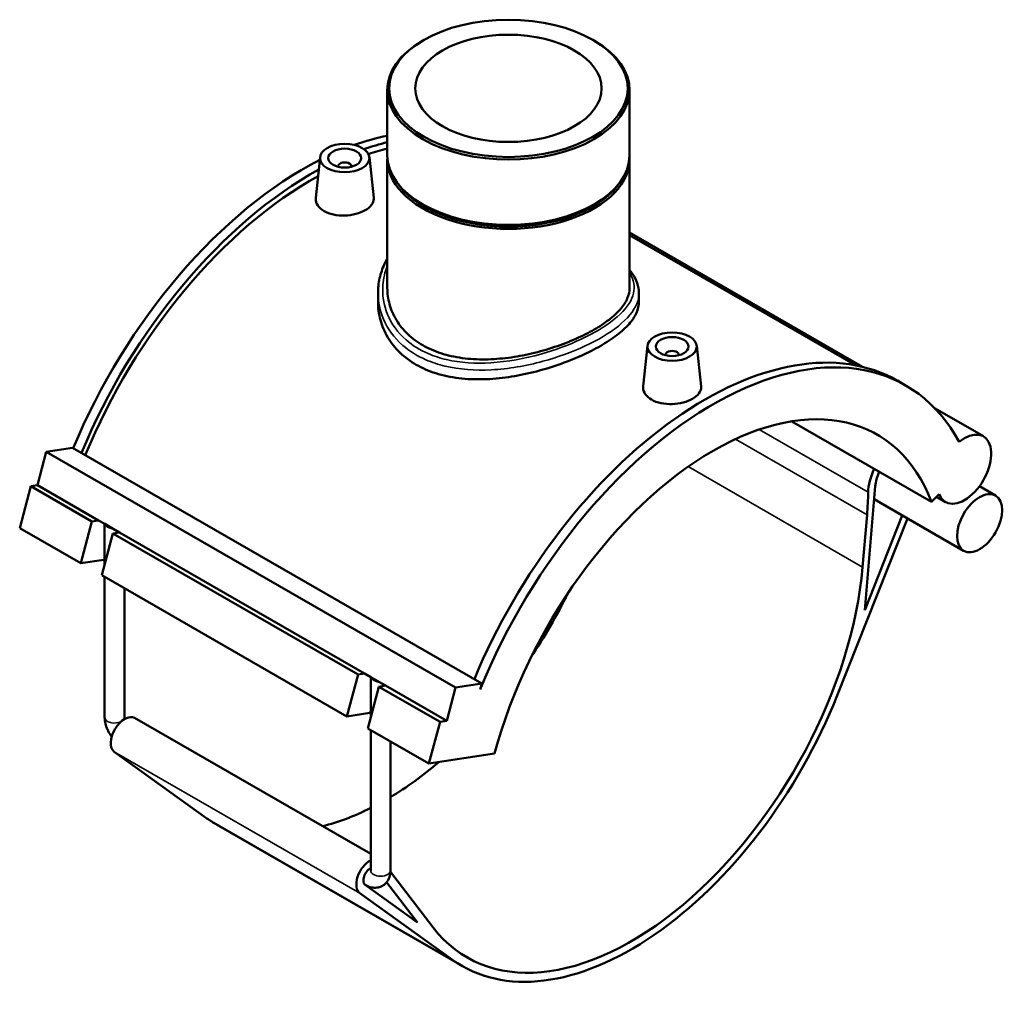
# Model space of a CAD drawing. Header units: millimetres. Extents: x -15 to 1106, y -217 to 1281.
# Tile 8 of 8: x 807 to 1106, y 658 to 955. Entities that reach past the tile are written whole.
import ezdxf

# ---------------------------------------------------------------- set-up
doc = ezdxf.new("R2010")
doc.units = ezdxf.units.MM
doc.layers.add('Visible (ISO)', color=7, linetype='Continuous', lineweight=50)
doc.layers.add('Visible Narrow (ISO)', color=7, linetype='Continuous', lineweight=35)

msp = doc.modelspace()

# ---------------------------------------------------------------- linework, layer by layer
at = {"layer": 'Visible (ISO)'}
for p, q in [((929.668, 949.025), (929.266, 948.791)), ((981.145, 949.025), (981.547, 948.791)), ((918.58, 933.854), (918.58, 914.014)), ((992.233, 933.854), (992.233, 914.014)), ((898.14, 913.379), (896.817, 901.042)), ((913.112, 913.379), (914.438, 901.007)), ((903.626, 910.66), (903.626, 910.474)), ((907.626, 910.66), (907.626, 910.474)), ((918.58, 912.788), (918.58, 873.598)), ((992.233, 912.788), (992.233, 873.598)), ((929.621, 898.871), (929.266, 899.077)), ((981.192, 898.871), (981.547, 899.077)), ((992.233, 890.436), (1063.102, 849.625)), ((992.233, 889.663), (1060.952, 850.091)), ((915.747, 872.023), (915.747, 869.345)), ((995.066, 872.023), (995.066, 869.345)), ((997.701, 856.046), (996.378, 843.708)), ((1003.187, 853.141), (1003.187, 853.327)), ((1007.187, 853.141), (1007.187, 853.327)), ((1012.672, 856.046), (1013.999, 843.674)), ((1076.168, 843.982), (1073.679, 845.416)), ((1085.118, 836.947), (1099.803, 828.491)), ((1041.559, 833.043), (1084.078, 808.558)), ((812.18, 813.62), (814.889, 823.784)), ((814.889, 823.784), (822.862, 825.02)), ((814.889, 823.784), (939.339, 752.118)), ((822.862, 825.02), (947.313, 753.354)), ((806.801, 800.606), (810.187, 813.311)), ((810.187, 813.311), (812.18, 813.62)), ((810.187, 813.311), (828.783, 802.602)), ((812.18, 813.62), (830.777, 802.911)), ((1063.736, 775.628), (1066.946, 813.29)), ((1098.596, 813.283), (1103.49, 810.464)), ((1066.609, 809.334), (1093.816, 793.666)), ((1084.078, 808.558), (1086.378, 810.85)), ((1085.578, 810.053), (1088.287, 808.493)), ((825.398, 789.897), (828.783, 802.602)), ((828.783, 802.602), (830.777, 802.911)), ((830.777, 802.911), (832.647, 801.834)), ((1055.341, 749.673), (1076.708, 803.518)), ((1064.431, 804.646), (1063.076, 788.742)), ((1075.158, 804.411), (1063.736, 775.628)), ((806.801, 800.606), (825.398, 789.897)), ((832.626, 789.475), (832.626, 801.846)), ((832.647, 801.834), (835.271, 800.323)), ((835.271, 800.323), (837.141, 799.246)), ((835.147, 798.937), (831.762, 786.232)), ((837.141, 799.246), (835.147, 798.937)), ((835.147, 798.937), (909.677, 756.019)), ((837.141, 799.246), (911.67, 756.328)), ((832.375, 790.978), (825.398, 789.897)), ((831.762, 786.232), (906.291, 743.313)), ((832.626, 743.018), (832.626, 785.734)), ((838.626, 743.018), (838.626, 782.279)), ((906.291, 743.313), (909.677, 756.019)), ((909.677, 756.019), (911.67, 756.328)), ((911.67, 756.328), (913.54, 755.251)), ((913.519, 742.892), (913.519, 755.263)), ((913.54, 755.251), (916.164, 753.74)), ((916.04, 752.354), (912.655, 739.649)), ((918.034, 752.663), (916.04, 752.354)), ((916.04, 752.354), (934.637, 741.645)), ((916.164, 753.74), (918.034, 752.663)), ((918.034, 752.663), (936.631, 741.954)), ((936.631, 741.954), (939.339, 752.118)), ((939.339, 752.118), (947.313, 753.354)), ((947.313, 753.354), (946.809, 751.462)), ((841.731, 742.828), (913.519, 701.489)), ((913.268, 744.395), (906.291, 743.313)), ((912.655, 739.649), (931.252, 728.939)), ((931.252, 728.939), (934.637, 741.645)), ((934.637, 741.645), (936.631, 741.954)), ((913.519, 696.435), (913.519, 739.151)), ((919.519, 696.435), (919.519, 735.696)), ((863.752, 712.29), (835.573, 732.539)), ((931.252, 728.939), (951.185, 732.03)), ((866.671, 710.407), (941.341, 667.407)), ((932.55, 679.1), (919.508, 696.048)), ((927.79, 680.612), (911.826, 692.084)), ((911.867, 692.055), (911.911, 692.029)), ((918.351, 692.879), (927.79, 680.612)), ((910.243, 689.539), (938.422, 669.29))]:
    msp.add_line(p, q, dxfattribs=at)
for centre, major_axis, ratio in [((955.406, 934.317), (36.26, 0), 0.5758617), ((955.406, 934.317), (28.328, 0), 0.5758617), ((905.626, 913.113), (7.5, 0), 0.5758617), ((905.626, 913.113), (5, 0), 0.5758617), ((1005.187, 855.78), (7.5, 0), 0.5758617), ((1005.187, 855.78), (5, 0), 0.5758617), ((1098.653, 802.065), (4.837, 8.399), 0.5780931)]:
    msp.add_ellipse(centre, major_axis=major_axis, ratio=ratio, dxfattribs=at)
for centre, major_axis, ratio, start_param, end_param in [((955.406, 933.854), (-36.826, 0), 0.5758617, 5.5016397, 10.2063236), ((893.181, 813.999), (-58.536, -101.65), 0.5780931, 3.6138374, 3.7386105), ((895.67, 812.565), (58.536, 101.65), 0.5780931, 0.5036145, 0.5916418), ((895.67, 812.565), (-57.389, -99.657), 0.5780931, 3.6394545, 3.7126156), ((955.406, 912.788), (-36.826, 0), 0.5758617, 6.254268, 9.4536952), ((955.406, 914.014), (36.826, 0), 0.5758617, 3.1415927, 6.2831853), ((893.181, 813.999), (-58.536, -101.65), 0.5780931, 3.8663226, 4.9318791), ((905.626, 910.66), (-2, 0), 0.5758617, 2.9729035, 6.4518745), ((895.67, 812.565), (58.536, 101.65), 0.5780931, 0.7585324, 1.7902864), ((895.67, 812.565), (-57.389, -99.657), 0.5780931, 3.9022619, 4.936343), ((955.406, 913.197), (-36.326, 0), 0.5758617, 0.3416813, 2.7999114), ((955.406, 913.606), (-36.326, 0), 0.5758617, 0.7815456, 2.360047), ((1017.632, 742.332), (58.536, 101.65), 0.5780931, 5.94231, 8.0900257), ((1015.143, 743.765), (58.536, 101.65), 0.5780931, 0, 1.7902864), ((1005.187, 853.327), (-2, 0), 0.5758617, 2.9729035, 6.4518745), ((1017.632, 742.332), (49.903, 86.658), 0.5780931, 5.8449193, 8.2883802), ((1094.045, 818.492), (-5.758, -9.999), 0.5780931, 5.8449193, 10.4055672), ((1073.763, 816.399), (-6.334, -10.999), 0.5780931, 4.842527, 5.4736225), ((1073.763, 816.399), (-4.837, -8.399), 0.5780931, 4.883156, 5.3926013), ((994.097, 772.57), (49.903, 86.658), 0.5780931, 5.3926013, 5.4736225), ((835.626, 801.337), (2.99, -0.721), 0.3478124, 3.3439126, 4.6773569), ((835.557, 789.146), (-4.348, 1.159), 0.3434135, 5.5394352, 5.6201311), ((992.742, 756.665), (-49.903, -86.658), 0.5780931, 6.0483182, 8.5341939), ((918.071, 799.665), (49.903, 86.658), 0.5780931, 4.5999617, 4.8248163), ((916.519, 754.754), (2.99, -0.721), 0.3478124, 3.3439126, 4.6773569), ((992.742, 756.665), (-51.4, -89.258), 0.5780931, 6.2248901, 8.1009441), ((838.737, 737.629), (-2.994, -5.2), 0.5780931, 3.1415927, 6.2248901), ((916.45, 742.563), (-4.348, 1.159), 0.3434135, 5.5394352, 5.6201311), ((918.071, 799.665), (49.903, 86.658), 0.5780931, 3.9455337, 4.1560768), ((918.071, 799.665), (49.903, 86.658), 0.5780931, 3.6500464, 3.8606349), ((918.071, 799.665), (-51.4, -89.258), 0.5780931, 6.2248901, 6.2831853), ((913.408, 694.629), (-2.994, -5.2), 0.5780931, 3.8988275, 6.2248901), ((913.408, 694.629), (-1.497, -2.6), 0.5780931, 3.8725799, 6.2248901)]:
    msp.add_ellipse(centre, major_axis=major_axis, ratio=ratio, start_param=start_param, end_param=end_param, dxfattribs=at)
for points, knots in [([(914.438, 901.007), (914.449, 900.908), (914.454, 900.809), (914.449, 900.109), (914.225, 899.467), (913.32, 898.269), (912.64, 897.712), (911.074, 896.811), (910.083, 896.405), (907.912, 895.832), (906.733, 895.665), (904.517, 895.591), (903.332, 895.679), (901.154, 896.143), (900.159, 896.519), (898.589, 897.423), (897.911, 898.01), (897.014, 899.316), (896.796, 900.034), (896.799, 900.818), (896.806, 900.929), (896.818, 901.041)], [0.6122178, 0.6122178, 0.6122178, 0.6122178, 0.6661468, 0.6661468, 0.9983756, 0.9983756, 1.3306043, 1.3306043, 1.6628331, 1.6628331, 1.9950618, 1.9950618, 2.3281353, 2.3281353, 2.6612087, 2.6612087, 2.9939883, 2.9939883, 3.3267679, 3.3267679, 3.3812573, 3.3812573, 3.3812573, 3.3812573]), ([(915.747, 872.023), (915.747, 873.547), (915.914, 875.07), (916.577, 878.048), (917.071, 879.503), (917.983, 881.463), (918.269, 882.014), (918.58, 882.555)], [27.1141709, 27.1141709, 27.1141709, 27.1141709, 27.7150512, 27.7150512, 28.3114062, 28.3114062, 28.5501209, 28.5501209, 28.5501209, 28.5501209]), ([(992.233, 879.112), (992.526, 878.751), (992.799, 878.385), (993.694, 877.071), (994.199, 876.098), (994.886, 874.091), (995.066, 873.059), (995.066, 872.023)], [37.7716447, 37.7716447, 37.7716447, 37.7716447, 37.9994998, 37.9994998, 38.5821183, 38.5821183, 39.1647369, 39.1647369, 39.1647369, 39.1647369]), ([(929.366, 856.198), (927.719, 857.146), (926.179, 858.276), (923.47, 860.844), (922.302, 862.282), (920.43, 865.351), (919.724, 866.984), (918.799, 870.297), (918.58, 871.977), (918.58, 873.598)], [0, 0, 0, 0, 0.6986446, 0.6986446, 1.3972891, 1.3972891, 2.0959337, 2.0959337, 2.7945782, 2.7945782, 2.7945782, 2.7945782]), ([(992.233, 873.598), (992.233, 872.571), (992.014, 871.506), (991.089, 869.347), (990.383, 868.253), (988.51, 866.081), (987.342, 865.002), (984.633, 862.909), (983.093, 861.896), (979.8, 860), (977.943, 859.056), (973.905, 857.264), (971.726, 856.416), (967.189, 854.896), (964.828, 854.224), (960.086, 853.12), (957.706, 852.688), (953.106, 852.095), (950.726, 851.912), (945.984, 851.862), (943.624, 851.995), (939.087, 852.616), (936.908, 853.106), (932.871, 854.422), (931.013, 855.249), (929.366, 856.198)], [13.9710344, 13.9710344, 13.9710344, 13.9710344, 14.6694469, 14.6694469, 15.3678593, 15.3678593, 16.0662718, 16.0662718, 16.7646843, 16.7646843, 17.4630968, 17.4630968, 18.1615092, 18.1615092, 18.8599217, 18.8599217, 19.5583342, 19.5583342, 20.2569787, 20.2569787, 20.9556233, 20.9556233, 21.6542678, 21.6542678, 22.3529124, 22.3529124, 22.3529124, 22.3529124]), ([(995.066, 869.345), (995.066, 868.28), (994.831, 867.176), (993.837, 864.93), (993.078, 863.788), (991.063, 861.507), (989.805, 860.367), (986.886, 858.142), (985.226, 857.057), (981.674, 855.011), (979.67, 853.986), (975.318, 852.024), (972.969, 851.088), (968.083, 849.395), (965.541, 848.636), (960.439, 847.372), (957.879, 846.866), (952.932, 846.147), (950.372, 845.908), (945.27, 845.772), (942.729, 845.875), (937.844, 846.478), (935.496, 846.978), (931.144, 848.361), (929.14, 849.243), (925.586, 851.29), (923.925, 852.518), (921.007, 855.322), (919.75, 856.898), (917.735, 860.268), (916.976, 862.065), (915.982, 865.711), (915.747, 867.561), (915.747, 869.345)], [3.0155955, 3.0155955, 3.0155955, 3.0155955, 3.7690905, 3.7690905, 4.5225856, 4.5225856, 5.2760807, 5.2760807, 6.0295757, 6.0295757, 6.7830708, 6.7830708, 7.5365659, 7.5365659, 8.2900609, 8.2900609, 9.043556, 9.043556, 9.7974549, 9.7974549, 10.5513537, 10.5513537, 11.3052526, 11.3052526, 12.0591515, 12.0591515, 12.8130503, 12.8130503, 13.5669492, 13.5669492, 14.3208481, 14.3208481, 15.0747469, 15.0747469, 15.0747469, 15.0747469]), ([(1013.998, 843.674), (1014.009, 843.576), (1014.014, 843.478), (1014.011, 842.778), (1013.787, 842.135), (1012.882, 840.936), (1012.202, 840.38), (1010.634, 839.477), (1009.642, 839.071), (1007.469, 838.498), (1006.288, 838.331), (1004.072, 838.258), (1002.889, 838.346), (1000.713, 838.81), (999.719, 839.186), (998.934, 839.638), (998.149, 840.09), (997.47, 840.677), (996.574, 841.985), (996.356, 842.704), (996.36, 843.487), (996.367, 843.597), (996.379, 843.708)], [3.2734135, 3.2734135, 3.2734135, 3.2734135, 3.3267679, 3.3267679, 3.6592902, 3.6592902, 3.9918126, 3.9918126, 4.3243349, 4.3243349, 4.6568573, 4.6568573, 4.9896369, 4.9896369, 5.3224165, 5.3224165, 5.3224165, 5.6554899, 5.6554899, 5.9885633, 5.9885633, 6.0424782, 6.0424782, 6.0424782, 6.0424782]), ([(834.798, 737.183), (834.681, 737.332), (834.567, 737.484), (834.088, 738.162), (833.765, 738.722), (833.227, 739.887), (833.012, 740.493), (832.712, 741.734), (832.626, 742.369), (832.626, 743.018)], [3.6771043, 3.6771043, 3.6771043, 3.6771043, 3.7699112, 3.7699112, 4.0840704, 4.0840704, 4.3982297, 4.3982297, 4.712389, 4.712389, 4.712389, 4.712389]), ([(838.697, 742.511), (838.672, 742.613), (838.655, 742.706), (838.63, 742.882), (838.626, 742.961), (838.626, 743.018)], [4.39191017, 4.39191017, 4.39191017, 4.39191017, 4.541576, 4.541576, 4.71238898, 4.71238898, 4.71238898, 4.71238898]), ([(919.519, 696.435), (919.519, 695.786), (919.434, 695.122), (919.006, 693.845), (918.676, 693.228), (917.824, 692.29), (917.37, 691.939), (916.397, 691.453), (915.889, 691.306), (914.839, 691.175), (914.301, 691.208), (913.171, 691.429), (912.598, 691.655), (912.019, 691.968), (911.965, 691.998), (911.911, 692.029)], [1.5707963, 1.5707963, 1.5707963, 1.5707963, 1.8849556, 1.8849556, 2.1743829, 2.1743829, 2.3923422, 2.3923422, 2.5967869, 2.5967869, 2.8242035, 2.8242035, 3.1114148, 3.1114148, 3.1415927, 3.1415927, 3.1415927, 3.1415927]), ([(913.519, 696.435), (913.519, 696.377), (913.514, 696.342), (913.513, 696.331), (913.512, 696.33), (913.512, 696.33)], [1.57079633, 1.57079633, 1.57079633, 1.57079633, 1.74245062, 1.74245062, 1.77252689, 1.77252689, 1.77252689, 1.77252689])]:
    msp.add_open_spline(points, degree=3, knots=knots, dxfattribs=at)
at = {"layer": 'Visible Narrow (ISO)'}
for p, q in [((1064.79, 811.462), (1031.661, 830.54)), ((1024.486, 827.649), (1064.431, 804.646)), ((1010.072, 819.265), (1063.076, 788.742)), ((832.375, 790.978), (832.626, 791.922)), ((913.268, 744.395), (913.519, 745.338)), ((835.573, 732.539), (910.243, 689.539)), ((863.752, 712.29), (938.422, 669.29))]:
    msp.add_line(p, q, dxfattribs=at)
for centre, major_axis, ratio, start_param, end_param in [((835.626, 743.018), (-3, 0), 0.5758617, 0, 2.3092247), ((835.626, 743.018), (3, 0), 0.5758617, 5.8462316, 6.2831853), ((916.519, 696.435), (3, 0), 0.5758617, 3.1415927, 6.2831853), ((913.408, 694.629), (-1.497, -2.6), 0.5780931, 6.2248901, 6.2831853)]:
    msp.add_ellipse(centre, major_axis=major_axis, ratio=ratio, start_param=start_param, end_param=end_param, dxfattribs=at)
for points, knots in [([(992.232, 878.21), (992.585, 877.638), (992.873, 877.065), (993.861, 874.502), (993.819, 872.503), (992.051, 868.322), (990.181, 866.131), (984.852, 861.906), (981.443, 859.871), (973.794, 856.292), (969.621, 854.732), (960.32, 852.115), (955.139, 851.156), (945.364, 850.56), (940.75, 850.848), (934.612, 852.282), (932.755, 852.885), (928.479, 854.733), (926.206, 856.148), (921.764, 860.027), (919.859, 862.68), (917.475, 868.423), (916.992, 871.507), (917.387, 876.506), (917.841, 878.442), (918.582, 880.297)], [13.9861211, 13.9861211, 13.9861211, 13.9861211, 14.3826671, 14.3826671, 15.7601615, 15.7601615, 17.2493932, 17.2493932, 18.6929359, 18.6929359, 20.0549864, 20.0549864, 21.599032, 21.599032, 23.0435324, 23.0435324, 23.7161237, 23.7161237, 24.7042845, 24.7042845, 26.0047914, 26.0047914, 27.3036509, 27.3036509, 28.1362619, 28.1362619, 28.1362619, 28.1362619]), ([(915.747, 872.023), (915.748, 869.345), (916.295, 866.663), (918.644, 861.178), (920.65, 858.438), (925.303, 854.413), (927.679, 852.936), (932.141, 850.993), (934.077, 850.354), (940.469, 848.814), (945.266, 848.465), (955.415, 848.974), (960.787, 849.909), (970.416, 852.527), (974.73, 854.107), (982.623, 857.766), (986.133, 859.865), (991.6, 864.253), (993.504, 866.544), (994.85, 869.892), (995.065, 870.958), (995.065, 872.023)], [-27.1141709, -27.1141709, -27.1141709, -27.1141709, -26.0047914, -26.0047914, -24.7042845, -24.7042845, -23.7161237, -23.7161237, -23.0435324, -23.0435324, -21.599032, -21.599032, -20.0549864, -20.0549864, -18.6929359, -18.6929359, -17.2493932, -17.2493932, -15.7601615, -15.7601615, -15.0636621, -15.0636621, -15.0636621, -15.0636621])]:
    msp.add_open_spline(points, degree=3, knots=knots, dxfattribs=at)

doc.saveas('drawing.dxf')
